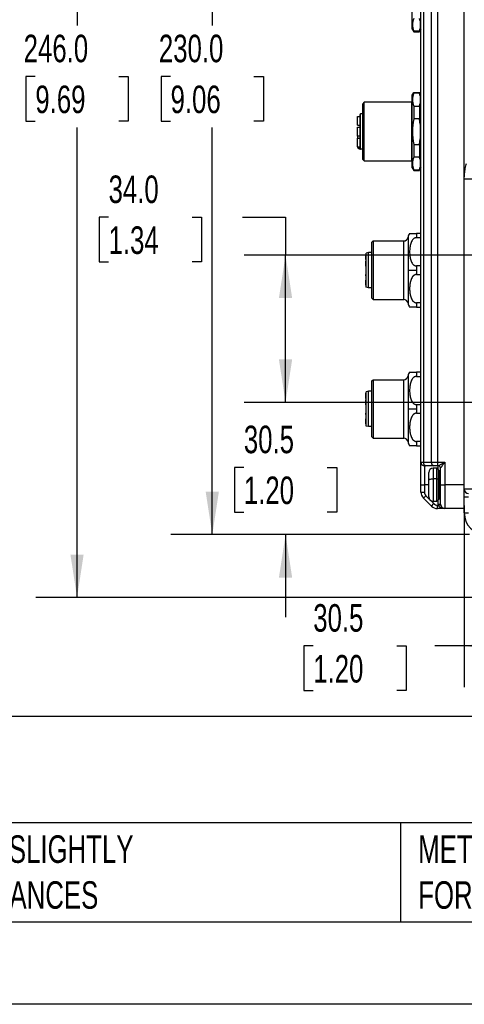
# Model space of a CAD drawing. Header units: millimetres. Extents: x 0 to 838, y 0 to 648.
# Tile 15 of 59: x 229 to 331, y 0 to 227. Entities that reach past the tile are written whole.
import ezdxf

# ---------------------------------------------------------------- set-up
doc = ezdxf.new("R2010")
doc.units = ezdxf.units.MM
doc.header["$LTSCALE"] = 3
doc.layers.add('DIMENSIONS', color=140, linetype='Continuous', lineweight=25)
doc.layers.add('TEXT', color=140, linetype='Continuous', lineweight=25)
doc.styles.add('SLDTEXTSTYLE0', font='TXT', dxfattribs={"width": 0.7})
doc.dimstyles.new('SLDDIMSTYLE0', dxfattribs={"dimtxt": 6.474023, "dimasz": 9.906, "dimexe": 0, "dimexo": 0.0625, "dimgap": 1.618506, "dimtad": 0, "dimtih": 1, "dimtoh": 1, "dimdec": 1, "dimrnd": 1e-09, "dimzin": 4, "dimdsep": 46, "dimtxsty": 'SLDTEXTSTYLE0', "dimsah": 1, "dimcen": 0.09, "dimadec": 0, "dimazin": 1, "dimtfac": 1, "dimtdec": 1, "dimtofl": 0, "dimtmove": 0, "dimatfit": 3, "dimfxl": 0, "dimfrac": 2, "dimtolj": 1, "dimtzin": 12, "dimarcsym": 0})
doc.dimstyles.new('SLDDIMSTYLE1', dxfattribs={"dimtxt": 6.474023, "dimasz": 9.906, "dimexe": 0, "dimexo": 0.0625, "dimgap": 1.618506, "dimtad": 0, "dimtih": 1, "dimtoh": 1, "dimdec": 1, "dimrnd": 1e-09, "dimzin": 12, "dimdsep": 46, "dimtxsty": 'SLDTEXTSTYLE0', "dimsah": 1, "dimcen": 0.09, "dimadec": 0, "dimazin": 3, "dimtfac": 1, "dimtdec": 1, "dimtmove": 0, "dimatfit": 0, "dimfxl": 0, "dimfrac": 2, "dimtolj": 1, "dimtzin": 12, "dimarcsym": 0})
doc.dimstyles.new('SLDDIMSTYLE2', dxfattribs={"dimtxt": 6.474023, "dimasz": 9.906, "dimexe": 0, "dimexo": 0.0625, "dimgap": 1.618506, "dimtad": 0, "dimtih": 1, "dimtoh": 1, "dimdec": 1, "dimrnd": 1e-09, "dimzin": 12, "dimdsep": 46, "dimtxsty": 'SLDTEXTSTYLE0', "dimsah": 1, "dimcen": 0.09, "dimadec": 0, "dimazin": 3, "dimtfac": 1, "dimtdec": 1, "dimtofl": 0, "dimtmove": 0, "dimatfit": 3, "dimfxl": 0, "dimfrac": 2, "dimtolj": 1, "dimtzin": 12, "dimarcsym": 0})

# ---------------------------------------------------------------- blocks, each defined once
blk = doc.blocks.new('_D')
at = {"layer": 'DIMENSIONS'}
for p, q in [((358.14, 339.88), (232.38, 339.88)), ((241.91, 339.88), (241.91, 225.83)), ((232.29, 214.09), (230.12, 214.09)), ((230.12, 214.09), (230.12, 203.8)), ((251.53, 214.09), (253.7, 214.09)), ((253.7, 214.09), (253.7, 203.8)), ((230.12, 203.8), (232.29, 203.8)), ((241.91, 93.88), (241.91, 202.35)), ((253.7, 203.8), (251.53, 203.8)), ((343.38, 93.88), (232.38, 93.88))]:
    blk.add_line(p, q, dxfattribs=at)
for points in [[(241.91, 339.88), (240.38, 329.98), (243.43, 329.98)], [(241.91, 93.88), (243.43, 103.79), (240.38, 103.79)]]:
    blk.add_solid(points, dxfattribs=at)
at = {"layer": 'DIMENSIONS', "char_height": 6.35, "attachment_point": 1, "style": 'SLDTEXTSTYLE0'}
for s, insert in [('246.0', (229.6, 223.73)), ('9.69', (232.29, 211.99))]:
    blk.add_mtext(s, dxfattribs=dict(at, insert=insert))
blk = doc.blocks.new('_D_1')
at = {"layer": 'DIMENSIONS'}
for p, q in [((289.98, 138.88), (289.98, 157.93)), ((341.39, 138.88), (280.45, 138.88)), ((280.36, 123.88), (278.18, 123.88)), ((278.18, 123.88), (278.18, 113.59)), ((299.6, 123.88), (301.77, 123.88)), ((301.77, 123.88), (301.77, 113.59)), ((278.18, 113.59), (280.36, 113.59)), ((301.77, 113.59), (299.6, 113.59)), ((332.38, 108.38), (280.45, 108.38)), ((289.98, 108.38), (289.98, 89.33))]:
    blk.add_line(p, q, dxfattribs=at)
for points in [[(289.98, 138.88), (291.5, 148.79), (288.45, 148.79)], [(289.98, 108.38), (288.45, 98.48), (291.5, 98.48)]]:
    blk.add_solid(points, dxfattribs=at)
at = {"layer": 'DIMENSIONS', "char_height": 6.35, "attachment_point": 1, "style": 'SLDTEXTSTYLE0'}
for s, insert in [('30.5', (280.36, 133.52)), ('1.20', (280.36, 121.78))]:
    blk.add_mtext(s, dxfattribs=dict(at, insert=insert))
blk = doc.blocks.new('_D_2')
at = {"layer": 'DIMENSIONS'}
for p, q in [((249.17, 181.61), (247, 181.61)), ((247, 181.61), (247, 171.32)), ((268.41, 181.61), (270.58, 181.61)), ((270.58, 181.61), (270.58, 171.32)), ((280.08, 181.61), (289.98, 181.61)), ((289.98, 181.61), (289.98, 172.88)), ((341.39, 172.88), (280.45, 172.88)), ((289.98, 138.88), (289.98, 172.88)), ((247, 171.32), (249.17, 171.32)), ((270.58, 171.32), (268.41, 171.32)), ((341.39, 138.88), (280.45, 138.88))]:
    blk.add_line(p, q, dxfattribs=at)
for points in [[(289.98, 172.88), (288.45, 162.98), (291.5, 162.98)], [(289.98, 138.88), (291.5, 148.79), (288.45, 148.79)]]:
    blk.add_solid(points, dxfattribs=at)
at = {"layer": 'DIMENSIONS', "char_height": 6.35, "attachment_point": 1, "style": 'SLDTEXTSTYLE0'}
for s, insert in [('34.0', (249.17, 191.24)), ('1.34', (249.17, 179.5))]:
    blk.add_mtext(s, dxfattribs=dict(at, insert=insert))
blk = doc.blocks.new('_D_3')
at = {"layer": 'DIMENSIONS'}
for p, q in [((329.38, 338.38), (263.56, 338.38)), ((273.09, 338.38), (273.09, 225.83)), ((263.47, 214.09), (261.29, 214.09)), ((261.29, 214.09), (261.29, 203.8)), ((282.7, 214.09), (284.88, 214.09)), ((284.88, 214.09), (284.88, 203.8)), ((261.29, 203.8), (263.47, 203.8)), ((273.09, 108.38), (273.09, 202.35)), ((284.88, 203.8), (282.7, 203.8)), ((332.38, 108.38), (263.56, 108.38))]:
    blk.add_line(p, q, dxfattribs=at)
for points in [[(273.09, 338.38), (271.56, 328.48), (274.61, 328.48)], [(273.09, 108.38), (274.61, 118.29), (271.56, 118.29)]]:
    blk.add_solid(points, dxfattribs=at)
at = {"layer": 'DIMENSIONS', "char_height": 6.35, "attachment_point": 1, "style": 'SLDTEXTSTYLE0'}
for s, insert in [('230.0', (260.77, 223.73)), ('9.06', (263.47, 211.99))]:
    blk.add_mtext(s, dxfattribs=dict(at, insert=insert))
blk = doc.blocks.new('_D_6')
at = {"layer": 'DIMENSIONS'}
for p, q in [((361.69, 118.58), (361.69, 73.18)), ((331.19, 115.07), (331.19, 73.18)), ((296.36, 82.71), (294.19, 82.71)), ((294.19, 82.71), (294.19, 72.42)), ((315.6, 82.71), (317.77, 82.71)), ((317.77, 82.71), (317.77, 72.42)), ((331.19, 82.71), (324.37, 82.71)), ((361.69, 82.71), (331.19, 82.71)), ((294.19, 72.42), (296.36, 72.42)), ((317.77, 72.42), (315.6, 72.42))]:
    blk.add_line(p, q, dxfattribs=at)
for points in [[(331.19, 82.71), (341.09, 81.18), (341.09, 84.23)], [(361.69, 82.71), (351.78, 84.23), (351.78, 81.18)]]:
    blk.add_solid(points, dxfattribs=at)
at = {"layer": 'DIMENSIONS', "char_height": 6.35, "attachment_point": 1, "style": 'SLDTEXTSTYLE0'}
for s, insert in [('30.5', (296.36, 92.34)), ('1.20', (296.36, 80.6))]:
    blk.add_mtext(s, dxfattribs=dict(at, insert=insert))

msp = doc.modelspace()

# ---------------------------------------------------------------- linework, layer by layer
for p, q in [((321.185865, 125.083516), (321.185865, 245.683516)), ((321.771652, 245.683516), (321.771652, 125.083516)), ((323.600079, 125.083516), (323.600079, 245.683516)), ((325.014293, 245.683516), (325.014293, 125.083516)), ((319.185865, 224.983516), (319.185865, 241.783516)), ((331.185865, 190.383516), (331.185865, 232.226662)), ((319.185865, 224.983516), (319.532276, 224.383516)), ((321.185865, 224.983516), (320.839455, 224.383516)), ((319.532276, 224.54328), (319.532276, 224.383516)), ((320.839455, 224.54328), (319.532276, 224.54328)), ((319.532276, 224.383516), (320.839455, 224.383516)), ((320.839455, 224.383516), (320.839455, 224.54328)), ((319.185865, 209.783516), (319.532276, 210.383516)), ((319.185865, 192.983516), (319.185865, 209.783516)), ((319.532276, 210.383516), (319.532276, 210.223752)), ((319.532276, 210.383516), (320.839455, 210.383516)), ((320.839455, 210.223752), (319.532276, 210.223752)), ((320.839455, 210.383516), (320.839455, 210.223752)), ((321.185865, 209.783516), (320.839455, 210.383516)), ((308.085865, 208.133516), (307.685865, 207.733516)), ((307.685865, 207.733516), (307.685865, 201.383516)), ((318.985865, 208.133516), (308.085865, 208.133516)), ((308.085865, 201.383516), (308.085865, 208.133516)), ((318.985865, 208.133516), (318.985865, 201.383516)), ((319.532276, 207.265712), (319.532276, 204.341556)), ((319.532276, 207.265712), (320.839455, 207.265712)), ((320.839455, 207.265712), (320.839455, 204.341556)), ((306.585865, 204.872943), (307.085865, 204.872943)), ((306.585865, 202.872943), (306.585865, 204.872943)), ((307.085865, 205.233516), (307.085865, 201.383516)), ((307.285865, 201.383516), (307.285865, 205.433516)), ((307.685865, 205.433516), (307.285865, 205.433516)), ((306.585865, 202.872943), (307.085865, 202.872943)), ((306.585865, 202.372943), (307.085865, 202.372943)), ((306.585865, 200.372943), (306.585865, 202.372943)), ((320.839455, 204.341556), (319.532276, 204.341556)), ((306.585865, 200.372943), (307.085865, 200.372943)), ((306.585865, 200.336303), (306.585865, 199.872943)), ((307.085865, 201.383516), (307.285865, 201.383516)), ((307.085865, 201.383516), (307.085865, 197.533516)), ((307.285865, 197.333516), (307.285865, 201.383516)), ((307.685865, 201.383516), (307.685865, 195.033516)), ((308.085865, 194.633516), (308.085865, 201.383516)), ((318.985865, 201.383516), (318.985865, 194.633516)), ((306.585865, 199.872943), (307.085865, 199.872943)), ((306.585865, 197.872943), (306.585865, 199.872943)), ((306.585865, 197.872943), (307.085865, 197.872943)), ((306.585865, 197.872943), (306.585865, 197.678676)), ((306.585865, 197.678676), (306.591216, 197.678676)), ((306.591216, 197.872943), (306.591216, 197.678676)), ((306.591216, 197.678676), (306.60698, 197.678676)), ((306.60698, 197.678676), (306.60698, 197.872943)), ((319.532276, 198.425476), (319.532276, 195.50132)), ((319.532276, 198.425476), (320.839455, 198.425476)), ((320.839455, 198.425476), (320.839455, 195.50132)), ((306.670119, 197.516131), (306.903001, 197.445103)), ((307.685865, 197.333516), (307.285865, 197.333516)), ((320.839455, 195.50132), (319.532276, 195.50132)), ((307.685865, 195.033516), (308.085865, 194.633516)), ((308.085865, 194.633516), (318.985865, 194.633516)), ((319.185865, 192.983516), (319.532276, 192.383516)), ((319.532276, 192.54328), (319.532276, 192.383516)), ((319.532276, 192.54328), (320.839455, 192.54328)), ((319.532276, 192.383516), (320.839455, 192.383516)), ((321.185865, 192.983516), (320.839455, 192.383516)), ((320.839455, 192.54328), (320.839455, 192.383516)), ((331.185865, 118.883516), (331.185865, 190.383516)), ((333.185865, 190.383516), (331.185865, 190.383516)), ((320.185865, 177.883516), (320.185865, 176.901543)), ((321.185865, 177.883516), (320.185865, 177.883516)), ((309.885865, 175.833516), (310.185865, 176.133516)), ((309.885865, 162.933516), (309.885865, 175.833516)), ((310.185865, 176.133516), (310.185865, 162.633516)), ((310.185865, 176.133516), (317.219807, 176.133516)), ((317.219807, 162.633516), (317.219807, 176.133516)), ((318.208493, 176.983516), (318.208493, 169.383516)), ((320.185865, 176.901543), (321.185865, 176.901543)), ((308.585865, 172.996557), (308.485865, 172.996557)), ((308.485865, 172.785918), (308.485865, 172.996557)), ((308.585865, 172.785918), (308.485865, 172.785918)), ((308.485865, 172.785868), (308.485865, 172.785918)), ((308.585865, 172.785868), (308.485865, 172.785868)), ((308.585865, 172.785669), (308.485865, 172.785669)), ((308.485865, 172.58645), (308.485865, 172.785669)), ((309.085865, 173.458516), (308.585865, 173.324542)), ((308.585865, 165.442491), (308.585865, 173.324542)), ((309.085865, 165.308516), (309.085865, 173.458516)), ((309.885865, 173.458516), (309.085865, 173.458516)), ((308.585865, 172.58645), (308.485865, 172.58645)), ((308.485865, 172.446024), (308.485865, 172.58645)), ((308.485865, 172.446024), (308.585865, 172.446024)), ((308.585865, 172.446024), (308.485865, 172.446024)), ((308.485865, 172.445067), (308.485865, 172.446024)), ((308.585865, 172.445067), (308.485865, 172.445067)), ((308.485865, 172.374754), (308.485865, 172.445067)), ((308.585865, 172.374754), (308.485865, 172.374754)), ((308.485865, 172.234888), (308.485865, 172.374754)), ((308.585865, 172.234888), (308.485865, 172.234888)), ((308.485865, 172.035918), (308.485865, 172.234888)), ((308.485865, 171.824831), (308.485865, 172.035918)), ((308.585865, 172.035918), (308.485865, 172.035918)), ((308.485865, 171.824831), (308.585865, 171.824831)), ((308.485865, 171.481219), (308.585865, 171.481219)), ((308.485865, 171.410907), (308.485865, 171.481219)), ((308.585865, 171.410907), (308.485865, 171.410907)), ((308.485865, 170.573331), (308.485865, 171.410907)), ((308.485865, 170.573331), (308.585865, 170.573331)), ((308.485865, 170.520282), (308.485865, 170.573331)), ((308.485865, 170.520282), (308.585865, 170.520282)), ((308.485865, 170.309344), (308.485865, 170.520282)), ((308.485865, 170.309344), (308.585865, 170.309344)), ((308.485865, 168.381219), (308.585865, 168.381219)), ((308.485865, 168.134027), (308.485865, 168.381219)), ((308.485865, 168.059869), (308.485865, 168.134027)), ((308.485865, 168.134027), (308.585865, 168.134027)), ((318.208493, 169.383516), (320.185865, 169.383516)), ((318.208493, 169.383516), (318.208493, 161.783516)), ((320.185865, 170.365489), (320.185865, 169.383516)), ((321.185865, 170.365489), (320.185865, 170.365489)), ((320.185865, 169.383516), (320.185865, 168.401543)), ((320.185865, 168.401543), (321.185865, 168.401543)), ((308.585865, 168.059869), (308.485865, 168.059869)), ((308.485865, 168.059869), (308.485865, 167.145257)), ((308.485865, 167.145257), (308.585865, 167.145257)), ((308.485865, 167.084399), (308.585865, 167.084399)), ((308.485865, 166.085151), (308.485865, 167.084399)), ((308.485865, 166.085151), (308.585865, 166.085151)), ((308.485865, 165.968472), (308.485865, 166.085151)), ((308.585865, 165.968472), (308.485865, 165.968472)), ((308.485865, 165.968472), (308.485865, 165.834399)), ((308.485865, 165.834399), (308.585865, 165.834399)), ((309.085865, 165.308516), (308.585865, 165.442491)), ((309.885865, 165.308516), (309.085865, 165.308516)), ((309.885865, 162.933516), (310.185865, 162.633516)), ((310.185865, 162.633516), (317.219807, 162.633516)), ((320.185865, 161.865489), (320.185865, 160.883516)), ((321.185865, 161.865489), (320.185865, 161.865489)), ((320.185865, 160.883516), (321.185865, 160.883516)), ((320.185865, 145.883516), (320.185865, 144.901543)), ((321.185865, 145.883516), (320.185865, 145.883516)), ((309.885865, 143.833516), (310.185865, 144.133516)), ((309.885865, 130.933516), (309.885865, 143.833516)), ((310.185865, 144.133516), (310.185865, 130.633516)), ((310.185865, 144.133516), (317.219807, 144.133516)), ((317.219807, 130.633516), (317.219807, 144.133516)), ((318.208493, 144.983516), (318.208493, 137.383516)), ((320.185865, 144.901543), (321.185865, 144.901543)), ((308.585865, 140.996557), (308.485865, 140.996557)), ((308.485865, 140.785918), (308.485865, 140.996557)), ((309.085865, 141.458516), (308.585865, 141.324542)), ((308.585865, 133.442491), (308.585865, 141.324542)), ((309.085865, 133.308516), (309.085865, 141.458516)), ((309.885865, 141.458516), (309.085865, 141.458516)), ((308.585865, 140.785918), (308.485865, 140.785918)), ((308.485865, 140.785868), (308.485865, 140.785918)), ((308.585865, 140.785868), (308.485865, 140.785868)), ((308.585865, 140.785669), (308.485865, 140.785669)), ((308.485865, 140.58645), (308.485865, 140.785669)), ((308.585865, 140.58645), (308.485865, 140.58645)), ((308.485865, 140.446024), (308.485865, 140.58645)), ((308.485865, 140.446024), (308.585865, 140.446024)), ((308.585865, 140.446024), (308.485865, 140.446024)), ((308.485865, 140.445067), (308.485865, 140.446024)), ((308.585865, 140.445067), (308.485865, 140.445067)), ((308.485865, 140.374754), (308.485865, 140.445067)), ((308.585865, 140.374754), (308.485865, 140.374754)), ((308.485865, 140.234888), (308.485865, 140.374754)), ((308.585865, 140.234888), (308.485865, 140.234888)), ((308.485865, 140.035918), (308.485865, 140.234888)), ((308.485865, 139.824831), (308.485865, 140.035918)), ((308.585865, 140.035918), (308.485865, 140.035918)), ((308.485865, 139.824831), (308.585865, 139.824831)), ((308.485865, 139.410907), (308.485865, 139.481219)), ((308.485865, 139.481219), (308.585865, 139.481219)), ((308.585865, 139.410907), (308.485865, 139.410907)), ((308.485865, 138.573331), (308.485865, 139.410907)), ((308.485865, 138.573331), (308.585865, 138.573331)), ((308.485865, 138.520282), (308.485865, 138.573331)), ((308.485865, 138.520282), (308.585865, 138.520282)), ((308.485865, 138.309344), (308.485865, 138.520282)), ((308.485865, 138.309344), (308.585865, 138.309344)), ((308.485865, 136.381219), (308.585865, 136.381219)), ((308.485865, 136.134027), (308.485865, 136.381219)), ((318.208493, 137.383516), (320.185865, 137.383516)), ((318.208493, 137.383516), (318.208493, 129.783516)), ((320.185865, 138.365489), (320.185865, 137.383516)), ((321.185865, 138.365489), (320.185865, 138.365489)), ((320.185865, 137.383516), (320.185865, 136.401543)), ((320.185865, 136.401543), (321.185865, 136.401543)), ((308.485865, 136.059869), (308.485865, 136.134027)), ((308.485865, 136.134027), (308.585865, 136.134027)), ((308.485865, 136.059869), (308.485865, 135.145257)), ((308.585865, 136.059869), (308.485865, 136.059869)), ((308.485865, 135.145257), (308.585865, 135.145257)), ((308.485865, 135.084399), (308.585865, 135.084399)), ((308.485865, 134.085151), (308.485865, 135.084399)), ((308.485865, 134.085151), (308.585865, 134.085151)), ((308.485865, 133.968472), (308.485865, 134.085151)), ((308.585865, 133.968472), (308.485865, 133.968472)), ((308.485865, 133.968472), (308.485865, 133.834399)), ((308.485865, 133.834399), (308.585865, 133.834399)), ((309.085865, 133.308516), (308.585865, 133.442491)), ((309.885865, 133.308516), (309.085865, 133.308516)), ((309.885865, 130.933516), (310.185865, 130.633516)), ((310.185865, 130.633516), (317.219807, 130.633516)), ((320.185865, 129.865489), (320.185865, 128.883516)), ((321.185865, 129.865489), (320.185865, 129.865489)), ((320.185865, 128.883516), (321.185865, 128.883516)), ((321.185865, 125.083516), (321.771652, 125.083516)), ((321.185865, 119.883516), (321.185865, 125.083516)), ((321.771652, 125.083516), (323.600079, 125.083516)), ((323.600079, 125.083516), (325.014293, 125.083516)), ((325.014293, 125.083516), (326.685865, 125.083516)), ((325.014293, 125.083516), (325.014293, 124.283516)), ((326.685865, 125.083516), (326.685865, 119.883516)), ((322.337337, 124.283516), (321.985865, 124.283516)), ((321.985865, 124.283516), (321.985865, 119.883516)), ((324.165764, 124.283516), (322.337337, 124.283516)), ((322.985865, 120.905973), (322.985865, 122.683516)), ((324.885865, 123.683516), (323.985865, 123.683516)), ((323.985865, 123.683516), (323.985865, 121.271136)), ((325.014293, 124.283516), (324.165764, 124.283516)), ((324.885865, 121.271136), (324.885865, 123.683516)), ((325.199259, 124.283516), (325.014293, 124.283516)), ((325.185865, 123.383516), (325.185865, 124.283516)), ((325.185865, 123.383516), (325.185865, 121.161587)), ((325.485865, 123.133516), (325.385865, 123.133516)), ((325.385865, 123.133516), (325.385865, 119.883516)), ((325.485865, 119.883516), (325.485865, 123.133516)), ((325.685865, 119.883516), (325.685865, 123.783516)), ((325.694794, 123.783516), (325.685865, 123.783516)), ((322.985865, 117.083516), (322.985865, 120.905973)), ((324.885865, 121.271136), (323.985865, 121.271136)), ((323.985865, 121.271136), (323.985865, 116.083516)), ((324.885865, 116.083516), (324.885865, 121.271136)), ((325.185865, 121.161587), (325.185865, 116.383516)), ((321.185865, 119.883516), (321.985865, 119.883516)), ((321.185865, 118.211943), (321.185865, 119.883516)), ((321.185865, 118.211943), (321.985865, 118.211943)), ((321.985865, 119.883516), (321.985865, 118.211943)), ((322.985865, 119.883516), (321.985865, 119.883516)), ((325.385865, 119.883516), (325.185865, 119.883516)), ((325.385865, 119.883516), (325.485865, 119.883516)), ((325.385865, 119.883516), (325.385865, 116.633516)), ((325.485865, 119.883516), (325.685865, 119.883516)), ((325.485865, 116.633516), (325.485865, 119.883516)), ((325.685865, 119.883516), (326.685865, 119.883516)), ((325.685865, 115.383516), (325.685865, 119.883516)), ((331.185865, 119.883516), (326.685865, 119.883516)), ((326.685865, 119.883516), (326.685865, 114.383516)), ((333.185865, 118.883516), (331.185865, 118.883516)), ((331.185865, 117.083516), (331.185865, 118.883516)), ((321.771652, 116.79773), (322.337337, 117.363415)), ((323.600079, 114.969303), (321.771652, 116.79773)), ((322.337337, 117.363415), (323.123468, 116.577285)), ((323.479634, 116.221119), (324.165764, 115.534988)), ((323.985865, 116.083516), (324.885865, 116.083516)), ((325.185865, 115.383516), (325.185865, 116.383516)), ((325.385865, 116.633516), (325.485865, 116.633516)), ((331.185865, 117.083516), (332.185865, 117.083516)), ((331.185865, 113.383516), (331.185865, 117.083516)), ((323.600079, 114.969303), (324.165764, 115.534988)), ((325.014293, 115.183516), (325.199259, 115.183516)), ((325.014293, 114.383516), (325.014293, 115.183516)), ((326.685865, 114.383516), (325.014293, 114.383516)), ((325.185865, 115.383516), (325.685865, 115.383516)), ((325.199259, 115.183516), (325.694794, 115.250183)), ((331.185865, 114.383516), (326.685865, 114.383516)), ((331.185865, 113.383516), (332.185865, 113.383516))]:
    msp.add_line(p, q)
at = {"color": 7, "linetype": 'Continuous'}
msp.add_line((838.207411, 0.008022), (0.007411, 0.008022), dxfattribs=at)
at = {"flags": 128}
for points in [[(322.985865, 120.905973), (323.00508, 120.977212), (323.061986, 121.045714), (323.154396, 121.108846), (323.278759, 121.164182), (323.430295, 121.209595), (323.603182, 121.243339), (323.790775, 121.264119), (323.985865, 121.271136)], [(324.885865, 121.271136), (324.944393, 121.269031), (325.00067, 121.262797), (325.052537, 121.252673), (325.097997, 121.239049), (325.135306, 121.222449), (325.163029, 121.203509), (325.180101, 121.182959), (325.185865, 121.161587)]]:
    msp.add_lwpolyline(points, dxfattribs=at)
for centre, radius, start, end in [((318.985865, 208.333516), 0.2, 270, 0), ((307.285865, 205.233516), 0.2, 90, 180), ((307.310988, 198.270394), 0.936911, 256.09683885, 268.46350667), ((318.985865, 194.433516), 0.2, 0, 90), ((320.185865, 176.683516), 2, 143.07158421, 171.37307344), ((317.219807, 177.133516), 1, 270, 351.37307344), ((317.219807, 161.633516), 1, 8.62692656, 90), ((320.185865, 162.083516), 2, 188.62692656, 216.91916691), ((320.185865, 144.683516), 2, 143.07158421, 171.37307344), ((317.219807, 145.133516), 1, 270, 351.37307344), ((317.219807, 129.633516), 1, 8.62692656, 90), ((320.185865, 130.083516), 2, 188.62692656, 216.91916691), ((321.985865, 125.083516), 0.8, 180, 270), ((322.478759, 124.983516), 0.714143, 171.95053302, 258.57824634), ((324.307186, 124.983516), 0.714143, 171.95053302, 258.57824634), ((323.985865, 122.683516), 1, 90, 180), ((324.885865, 123.383516), 0.3, 0, 90), ((325.185865, 123.783516), 0.5, 0, 90), ((325.385865, 122.933516), 0.2, 90, 180), ((325.197016, 123.785738), 0.497783, 359.74421702, 89.7419126), ((325.485865, 123.333516), 0.2, 270, 0), ((323.185865, 118.211943), 2, 180, 225), ((323.185865, 118.211943), 1.2, 180, 225), ((332.185865, 118.883516), 1, 180, 270), ((323.985865, 117.083516), 1, 180, 270), ((324.885865, 116.383516), 0.3, 270, 0), ((325.385865, 116.833516), 0.2, 180, 270), ((325.485865, 116.433516), 0.2, 0, 90), ((325.014293, 116.383516), 2, 225, 270), ((325.014293, 116.383516), 1.2, 225, 270), ((326.685865, 115.383516), 1.5, 180, 187.66225566), ((326.685865, 115.383516), 1, 180, 270), ((336.185865, 113.383516), 5, 180, 270)]:
    msp.add_arc(centre, radius, start, end)
for points, knots in [([(319.532276, 227.50132), (319.334165, 226.979313), (319.2436, 226.501221), (319.2436, 225.54338), (319.334165, 225.065287), (319.532276, 224.54328)], [0, 0, 0, 0, 0.5, 0.5, 1, 1, 1, 1]), ([(320.839455, 224.54328), (321.037566, 225.065287), (321.12813, 225.54338), (321.12813, 226.501221), (321.037566, 226.979313), (320.839455, 227.50132)], [0, 0, 0, 0, 0.5, 0.5, 1, 1, 1, 1]), ([(319.532276, 210.223752), (319.334165, 209.701745), (319.2436, 209.223653), (319.2436, 208.265811), (319.334165, 207.787719), (319.532276, 207.265712)], [0, 0, 0, 0, 0.5, 0.5, 1, 1, 1, 1]), ([(320.839455, 207.265712), (321.037566, 207.787719), (321.12813, 208.265811), (321.12813, 209.223653), (321.037566, 209.701745), (320.839455, 210.223752)], [0, 0, 0, 0, 0.5, 0.5, 1, 1, 1, 1]), ([(319.532276, 204.341556), (319.334165, 203.297542), (319.2436, 202.341358), (319.2436, 200.425675), (319.334165, 199.46949), (319.532276, 198.425476)], [0, 0, 0, 0, 0.5, 0.5, 1, 1, 1, 1]), ([(320.839455, 198.425476), (321.037566, 199.46949), (321.12813, 200.425675), (321.12813, 202.341358), (321.037566, 203.297542), (320.839455, 204.341556)], [0, 0, 0, 0, 0.5, 0.5, 1, 1, 1, 1]), ([(306.814265, 197.472167), (306.860268, 197.447328), (306.94995, 197.398904), (307.04135, 197.373369), (307.085865, 197.360932)], [0, 0, 0, 0, 0.5129574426, 1, 1, 1, 1]), ([(307.285867, 197.333822), (307.273196, 197.334501), (307.247053, 197.335903), (307.197367, 197.35116), (307.14174, 197.387293), (307.104558, 197.442669), (307.08834, 197.493096), (307.086717, 197.519607), (307.085865, 197.533516)], [0, 0, 0, 0, 0.121720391, 0.2511347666, 0.5009389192, 0.7498339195, 0.8687531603, 1, 1, 1, 1]), ([(319.532276, 195.50132), (319.334165, 194.979313), (319.2436, 194.501221), (319.2436, 193.54338), (319.334165, 193.065287), (319.532276, 192.54328)], [0, 0, 0, 0, 0.5, 0.5, 1, 1, 1, 1]), ([(320.839455, 192.54328), (321.037566, 193.065287), (321.12813, 193.54338), (321.12813, 194.501221), (321.037566, 194.979313), (320.839455, 195.50132)], [0, 0, 0, 0, 0.5, 0.5, 1, 1, 1, 1]), ([(331.185865, 190.383516), (331.18667, 190.495859), (331.18822, 190.712053), (331.200057, 191.023479), (331.21681, 191.309334), (331.237513, 191.569612), (331.260539, 191.804314), (331.284608, 192.013444), (331.330565, 192.366053), (331.410537, 192.85002), (331.539371, 193.45273), (331.645022, 193.832144), (331.695153, 194.012178)], [0, 0, 0, 0, 0.0923351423, 0.1776913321, 0.2560685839, 0.3274669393, 0.3918864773, 0.449327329, 0.4997897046, 0.6827208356, 0.8494495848, 1, 1, 1, 1]), ([(318.587839, 177.883516), (318.58718, 177.883516), (318.50312, 177.883516), (318.694279, 177.883516), (319.132925, 177.883516), (319.584634, 177.883516), (319.915159, 177.883516), (320.098013, 177.883516), (320.185865, 177.883516)], [0, 0, 0, 0, 0.0039262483, 0.5007532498, 0.7495108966, 0.8763756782, 0.9406046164, 1, 1, 1, 1]), ([(320.185865, 176.901543), (320.155181, 176.900761), (320.094096, 176.899205), (320.003553, 176.886336), (319.914895, 176.865713), (319.82815, 176.836615), (319.743341, 176.799264), (319.660475, 176.75363), (319.579549, 176.69975), (319.500555, 176.637638), (319.423471, 176.56731), (319.348315, 176.488752), (319.19957, 176.312964), (319.005536, 175.995695), (318.780801, 175.409564), (318.619055, 174.609764), (318.568005, 173.632418), (318.619387, 172.654641), (318.781446, 171.855007), (319.006849, 171.268451), (319.216912, 170.926636), (319.407294, 170.711603), (319.549228, 170.585856), (319.69829, 170.487372), (319.854602, 170.417204), (320.018043, 170.37333), (320.129911, 170.368104), (320.185865, 170.365489)], [0, 0, 0, 0, 0.0103778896, 0.0206592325, 0.0309598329, 0.041394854, 0.0520751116, 0.0631040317, 0.0745756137, 0.0865734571, 0.0991706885, 0.1124305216, 0.1264071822, 0.1842781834, 0.2516657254, 0.3670581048, 0.5002097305, 0.6332844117, 0.7488462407, 0.8161041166, 0.8741282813, 0.899065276, 0.9217691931, 0.9426453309, 0.9622128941, 0.9810993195, 1, 1, 1, 1]), ([(320.185865, 168.401543), (320.155181, 168.400761), (320.094096, 168.399205), (320.003553, 168.386336), (319.914895, 168.365713), (319.82815, 168.336615), (319.743341, 168.299264), (319.660475, 168.25363), (319.579549, 168.19975), (319.500555, 168.137638), (319.423471, 168.06731), (319.348315, 167.988752), (319.19957, 167.812964), (319.005536, 167.495695), (318.780801, 166.909564), (318.619055, 166.109764), (318.568005, 165.132418), (318.619387, 164.154641), (318.781446, 163.355007), (319.006849, 162.768451), (319.216912, 162.426636), (319.407294, 162.211603), (319.549228, 162.085856), (319.69829, 161.987372), (319.854602, 161.917204), (320.018043, 161.87333), (320.129911, 161.868104), (320.185865, 161.865489)], [0, 0, 0, 0, 0.0103778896, 0.0206592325, 0.0309598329, 0.041394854, 0.0520751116, 0.0631040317, 0.0745756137, 0.0865734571, 0.0991706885, 0.1124305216, 0.1264071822, 0.1842781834, 0.2516657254, 0.3670581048, 0.5002097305, 0.6332844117, 0.7488462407, 0.8161041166, 0.8741282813, 0.899065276, 0.9217691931, 0.9426453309, 0.9622128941, 0.9810993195, 1, 1, 1, 1]), ([(320.185865, 160.883516), (320.097813, 160.883516), (319.913875, 160.883516), (319.581871, 160.883516), (319.131295, 160.883516), (318.665747, 160.883516), (318.619006, 160.883516), (318.587928, 160.883516)], [0, 0, 0, 0, 0.0596432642, 0.1245916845, 0.252068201, 0.5026925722, 1, 1, 1, 1]), ([(318.587839, 145.883516), (318.58718, 145.883516), (318.50312, 145.883516), (318.694279, 145.883516), (319.132925, 145.883516), (319.584634, 145.883516), (319.915159, 145.883516), (320.098013, 145.883516), (320.185865, 145.883516)], [0, 0, 0, 0, 0.0039262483, 0.5007532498, 0.7495108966, 0.8763756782, 0.9406046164, 1, 1, 1, 1]), ([(320.185865, 144.901543), (320.155181, 144.900761), (320.094096, 144.899205), (320.003553, 144.886336), (319.914895, 144.865713), (319.82815, 144.836615), (319.743341, 144.799264), (319.660475, 144.75363), (319.579549, 144.69975), (319.500555, 144.637638), (319.423471, 144.56731), (319.348315, 144.488752), (319.19957, 144.312964), (319.005536, 143.995695), (318.780801, 143.409564), (318.619055, 142.609764), (318.568005, 141.632418), (318.619387, 140.654641), (318.781446, 139.855007), (319.006849, 139.268451), (319.216912, 138.926636), (319.407294, 138.711603), (319.549228, 138.585856), (319.69829, 138.487372), (319.854602, 138.417204), (320.018043, 138.37333), (320.129911, 138.368104), (320.185865, 138.365489)], [0, 0, 0, 0, 0.0103778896, 0.0206592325, 0.0309598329, 0.041394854, 0.0520751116, 0.0631040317, 0.0745756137, 0.0865734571, 0.0991706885, 0.1124305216, 0.1264071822, 0.1842781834, 0.2516657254, 0.3670581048, 0.5002097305, 0.6332844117, 0.7488462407, 0.8161041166, 0.8741282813, 0.899065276, 0.9217691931, 0.9426453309, 0.9622128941, 0.9810993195, 1, 1, 1, 1]), ([(320.185865, 136.401543), (320.155181, 136.400761), (320.094096, 136.399205), (320.003553, 136.386336), (319.914895, 136.365713), (319.82815, 136.336615), (319.743341, 136.299264), (319.660475, 136.25363), (319.579549, 136.19975), (319.500555, 136.137638), (319.423471, 136.06731), (319.348315, 135.988752), (319.19957, 135.812964), (319.005536, 135.495695), (318.780801, 134.909564), (318.619055, 134.109764), (318.568005, 133.132418), (318.619387, 132.154641), (318.781446, 131.355007), (319.006849, 130.768451), (319.216912, 130.426636), (319.407294, 130.211603), (319.549228, 130.085856), (319.69829, 129.987372), (319.854602, 129.917204), (320.018043, 129.87333), (320.129911, 129.868104), (320.185865, 129.865489)], [0, 0, 0, 0, 0.0103778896, 0.0206592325, 0.0309598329, 0.041394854, 0.0520751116, 0.0631040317, 0.0745756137, 0.0865734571, 0.0991706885, 0.1124305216, 0.1264071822, 0.1842781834, 0.2516657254, 0.3670581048, 0.5002097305, 0.6332844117, 0.7488462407, 0.8161041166, 0.8741282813, 0.899065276, 0.9217691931, 0.9426453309, 0.9622128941, 0.9810993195, 1, 1, 1, 1]), ([(320.185865, 128.883516), (320.097813, 128.883516), (319.913875, 128.883516), (319.581871, 128.883516), (319.131295, 128.883516), (318.665747, 128.883516), (318.619006, 128.883516), (318.587928, 128.883516)], [0, 0, 0, 0, 0.0596432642, 0.1245916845, 0.252068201, 0.5026925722, 1, 1, 1, 1]), ([(325.199259, 124.283516), (325.204288, 124.283958), (325.214536, 124.284857), (325.238135, 124.291926), (325.267907, 124.303148), (325.304478, 124.318955), (325.347654, 124.339172), (325.397479, 124.363769), (325.485656, 124.408855), (325.630401, 124.486013), (325.824541, 124.593627), (326.037459, 124.713162), (326.236942, 124.826822), (326.457339, 124.952271), (326.601391, 125.035002), (326.685865, 125.083516)], [0, 0, 0, 0, 0.0310323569, 0.0632274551, 0.0968791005, 0.1322448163, 0.1695466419, 0.20897392, 0.2506870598, 0.3651644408, 0.5005294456, 0.6151590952, 0.7497845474, 0.8532694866, 1, 1, 1, 1]), ([(326.685865, 125.083516), (326.655279, 125.040871), (326.598304, 124.961434), (326.519282, 124.851411), (326.453248, 124.7592), (326.362008, 124.631957), (326.249272, 124.476307), (326.10665, 124.28035), (325.976299, 124.105222), (325.870801, 123.967766), (325.798001, 123.878626), (325.749744, 123.824516), (325.713914, 123.790087), (325.701052, 123.785667), (325.694794, 123.783516)], [0, 0, 0, 0, 0.0788029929, 0.146790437, 0.2039628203, 0.2503216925, 0.3848608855, 0.4994434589, 0.6346284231, 0.7492424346, 0.8196693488, 0.8840001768, 0.9435573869, 1, 1, 1, 1]), ([(326.321898, 114.452979), (326.157741, 114.470706), (325.849586, 114.503983), (325.496851, 114.719709), (325.307345, 114.929753), (325.229436, 115.075036), (325.209066, 115.148261), (325.199259, 115.183516)], [0, 0, 0, 0, 0.3626060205, 0.6806862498, 0.8541569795, 0.9297812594, 1, 1, 1, 1])]:
    msp.add_open_spline(points, degree=3, knots=knots)
for points in [[(306.585865, 200.336303), (306.585865, 200.349004), (306.587086, 200.361762), (306.589495, 200.374232)], [(307.085865, 197.534555), (306.924483, 197.542056), (306.762319, 197.590859), (306.60698, 197.678676)]]:
    msp.add_open_spline(points, degree=3)
at = {"layer": 'TEXT'}
for p, q in [((819.15, 66.378323), (19.05, 66.378323)), ((819.15, 41.91), (19.05, 41.91)), ((316.452621, 41.91), (316.452621, 19.05)), ((19.05, 19.05), (819.15, 19.05))]:
    msp.add_line(p, q, dxfattribs=at)

# ---------------------------------------------------------------- texts
at = {"layer": 'TEXT', "attachment_point": 1, "style": 'SLDTEXTSTYLE0'}
for s, insert, char_height in [('IDEM UGB-NET GATE SWITCHES', (23.897203, 60.07033), 11.1125), ("PART DIMENSIONS MAY DIFFER SLIGHTLY ^JDUE TO MANUFACTURER'S VARIANCES", (131.737604, 38.989715), 6.35), ('METRIC UNITS USED ^JFOR PART DESIGN', (320.560816, 38.989715), 6.35)]:
    msp.add_mtext(s, dxfattribs=dict(at, insert=insert, char_height=char_height))

# ---------------------------------------------------------------- dimensions: what is measured, and where the dimension line sits
at = {"layer": 'DIMENSIONS'}
for base, p1, p2, angle, dimstyle, picture, middle in [((241.908078, 339.883516), (347.185865, 93.883516), (361.953815, 339.883516), 90, 'SLDDIMSTYLE0', '_D', (241.908078, 214.092)), ((273.085865, 338.383516), (336.185865, 108.383516), (333.185865, 338.383516), 90, 'SLDDIMSTYLE0', '_D_3', (273.085865, 214.092)), ((289.977062, 172.883516), (345.195865, 138.883516), (345.195865, 172.883516), 90, 'SLDDIMSTYLE0', '_D_2', (289.977062, 181.60855)), ((289.977062, 138.883516), (336.185865, 108.383516), (345.195865, 138.883516), 90, 'SLDDIMSTYLE1', '_D_1', (289.977062, 123.880484)), ((331.185865, 82.706525), (361.685865, 122.393516), (331.185865, 118.883516), 0, 'SLDDIMSTYLE2', '_D_6', (305.97966, 82.706525))]:
    dim = msp.add_linear_dim(base=base, p1=p1, p2=p2, angle=angle, dimstyle=dimstyle, dxfattribs=at)
    dim.commit()
    dim.dimension.update_dxf_attribs({"geometry": picture, "text_midpoint": middle, "dimtype": 160})

doc.saveas('drawing.dxf')
